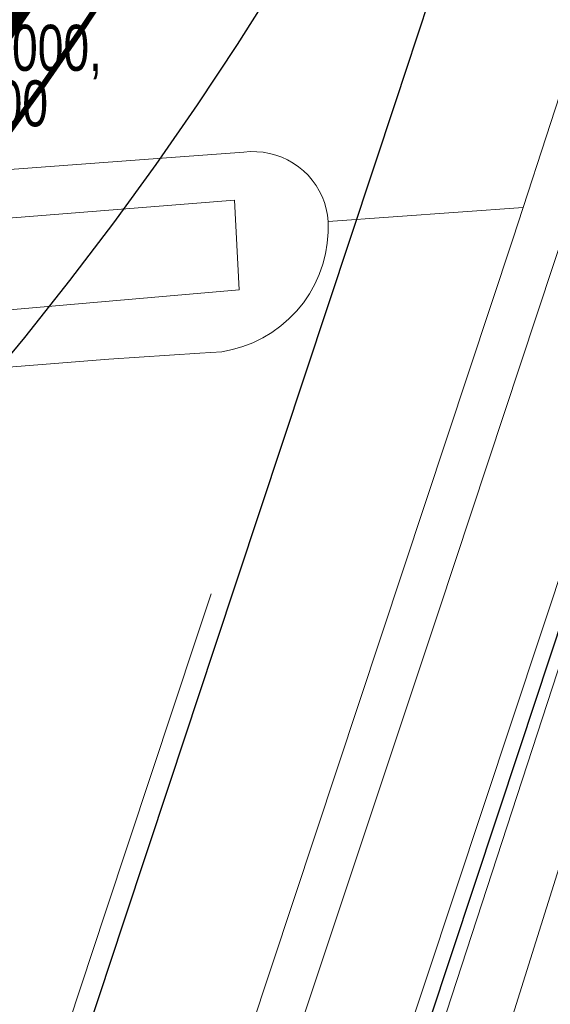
# Model space of a CAD drawing. Header units: metres. Extents: x 102313 to 104557, y 415820 to 422103.
# Tile 235 of 256: x 103511 to 103529, y 418464 to 418498. Entities that reach past the tile are written whole.
import ezdxf

# ---------------------------------------------------------------- set-up
doc = ezdxf.new("R2010")
doc.units = ezdxf.units.M
doc.header["$MEASUREMENT"] = 0
doc.linetypes.add('DGN Style 5', pattern=[84.730388, 36.313023, -48.417365])
doc.linetypes.add('KG-GV', pattern=[42, 12, -6, 0, -6, 12, -6])
for name, color, linetype, lineweight in [('00-50m-Bowgr-markering rijstrook', 4, 'DGN Style 5', 0), ('00-Coordinaten', 7, 'Continuous', 0), ('Berm', 92, 'Continuous', 0), ('N-WE-KG-GRONDVERWERVING-G', 130, 'KG-GV', 30), ('N-WE-VH-KANTVERHARDING-GD', 6, 'Continuous', 30), ('N-WE-VW-MARKERING_LANGS_STREEP_DOORGETROKKEN_020-G', 7, 'Continuous', 0), ('Oever_slootkant', 92, 'Continuous', 0), ('Terrein_bouwland', 92, 'Continuous', 0), ('water', 2, 'Continuous', 0)]:
    doc.layers.add(name, color=color, linetype=linetype, lineweight=lineweight)
doc.styles.add('Style-WORKING', font='WORKING.shx')

msp = doc.modelspace()

# ---------------------------------------------------------------- linework, layer by layer
at = {"layer": '00-50m-Bowgr-markering rijstrook', "flags": 128}
msp.add_lwpolyline([(103569.976, 418639.684), (103568.118, 418633.812), (103566.608, 418629.049), (103565.096, 418624.286), (103563.582, 418619.524), (103562.066, 418614.763), (103560.547, 418610.003), (103559.026, 418605.243), (103557.503, 418600.484), (103555.978, 418595.726), (103554.451, 418590.969), (103552.922, 418586.212), (103551.39, 418581.456), (103549.856, 418576.7), (103548.32, 418571.946), (103546.782, 418567.192), (103545.241, 418562.438), (103543.698, 418557.686), (103542.154, 418552.934), (103540.606, 418548.183), (103539.057, 418543.432), (103537.506, 418538.683), (103535.952, 418533.934), (103534.396, 418529.185), (103532.838, 418524.438), (103531.278, 418519.691), (103529.716, 418514.945), (103528.151, 418510.199), (103526.584, 418505.455), (103525.015, 418500.711), (103523.792, 418497.018), (103523.444, 418495.967), (103521.871, 418491.221), (103520.299, 418486.474), (103518.726, 418481.728), (103517.153, 418476.982), (103515.58, 418472.236), (103514.007, 418467.49), (103512.706, 418463.562), (103512.435, 418462.743), (103510.862, 418457.997), (103509.289, 418453.251), (103507.716, 418448.505), (103506.143, 418443.759), (103504.571, 418439.013), (103502.998, 418434.266), (103501.425, 418429.52), (103499.852, 418424.774), (103498.279, 418420.028), (103496.707, 418415.282), (103495.134, 418410.535), (103493.561, 418405.789), (103491.988, 418401.043), (103490.415, 418396.297), (103488.843, 418391.551), (103487.27, 418386.804), (103485.697, 418382.058), (103484.124, 418377.312), (103482.551, 418372.566), (103480.979, 418367.82), (103479.406, 418363.073), (103477.833, 418358.327), (103476.26, 418353.581), (103474.687, 418348.835), (103473.115, 418344.089), (103471.542, 418339.343), (103469.969, 418334.596), (103468.396, 418329.85), (103466.823, 418325.104), (103465.251, 418320.358), (103463.678, 418315.612), (103462.105, 418310.865), (103460.532, 418306.119), (103458.959, 418301.373), (103457.387, 418296.627), (103455.814, 418291.881), (103454.241, 418287.134), (103452.668, 418282.388), (103451.095, 418277.642), (103449.523, 418272.896), (103447.95, 418268.15), (103446.377, 418263.404), (103444.804, 418258.657), (103443.231, 418253.911), (103441.659, 418249.165), (103440.086, 418244.419), (103438.513, 418239.673), (103436.94, 418234.926), (103435.367, 418230.18), (103433.795, 418225.434), (103432.222, 418220.688), (103430.649, 418215.942), (103429.076, 418211.195), (103427.503, 418206.449), (103425.931, 418201.703), (103424.358, 418196.957), (103422.785, 418192.211), (103421.212, 418187.465), (103419.639, 418182.718), (103418.067, 418177.972), (103416.494, 418173.226), (103414.921, 418168.48), (103413.348, 418163.734), (103411.775, 418158.987), (103410.203, 418154.241), (103408.63, 418149.495), (103407.057, 418144.749)], dxfattribs=at)
at = {"layer": 'Berm', "flags": 128}
msp.add_lwpolyline([(103581.841, 418631.035), (103578.961, 418619.432), (103575.624, 418608.996), (103570.721, 418593.795), (103566.644, 418581.937), (103558.549, 418558.044), (103553.377, 418541.903), (103548.299, 418527.261), (103542.539, 418509.699), (103537.347, 418493.316), (103531.574, 418474.871), (103526.836, 418459.746), (103521.403, 418443.288), (103515.327, 418426.179), (103507.805, 418404.257)], dxfattribs=at)
at = {"layer": 'N-WE-KG-GRONDVERWERVING-G', "linetype": 'Continuous', "lineweight": 0, "ltscale": 5, "const_width": 7.5, "flags": 128}
msp.add_lwpolyline([(103509.883, 418503.198), (103508.619, 418501.288), (103507.315, 418499.405), (103505.969, 418497.552), (103504.584, 418495.728), (103503.159, 418493.935), (103501.696, 418492.174), (103500.195, 418490.444), (103498.656, 418488.747), (103497.081, 418487.085), (103495.471, 418485.457), (103493.825, 418483.864), (103492.145, 418482.308), (103490.432, 418480.788), (103488.686, 418479.306), (103486.908, 418477.863), (103485.099, 418476.458), (103483.26, 418475.093), (103481.392, 418473.768), (103479.495, 418472.484), (103477.571, 418471.242), (103475.621, 418470.042)], dxfattribs=at)
at = {"layer": 'N-WE-VH-KANTVERHARDING-GD', "flags": 128}
for points in [[(103556.462, 418558.635), (103554.918, 418553.879), (103553.372, 418549.124), (103551.824, 418544.369), (103550.273, 418539.616), (103548.721, 418534.862), (103547.166, 418530.11), (103545.609, 418525.358), (103544.05, 418520.607), (103542.489, 418515.857), (103540.925, 418511.107), (103539.359, 418506.358), (103537.791, 418501.61), (103536.221, 418496.863), (103534.998, 418493.167), (103534.649, 418492.116), (103533.076, 418487.37), (103531.504, 418482.624), (103529.931, 418477.878), (103528.358, 418473.131), (103526.785, 418468.385), (103525.212, 418463.639)], [(103525.636, 418500.366), (103524.414, 418496.675), (103524.065, 418495.623), (103522.492, 418490.877), (103520.92, 418486.131), (103519.347, 418481.385), (103517.774, 418476.639), (103516.201, 418471.893), (103514.628, 418467.146), (103513.327, 418463.218)], [(103485.204, 418463.851), (103487.287, 418465.261), (103489.338, 418466.716), (103491.358, 418468.215), (103493.344, 418469.758), (103495.297, 418471.343), (103497.214, 418472.971), (103499.096, 418474.639), (103500.941, 418476.349), (103502.749, 418478.098), (103504.518, 418479.886), (103506.247, 418481.712), (103507.937, 418483.575), (103509.586, 418485.474), (103511.193, 418487.409), (103512.757, 418489.379), (103514.279, 418491.381), (103515.756, 418493.417), (103517.189, 418495.484), (103518.577, 418497.582), (103519.918, 418499.709)]]:
    msp.add_lwpolyline(points, dxfattribs=at)
at = {"layer": 'N-WE-VW-MARKERING_LANGS_STREEP_DOORGETROKKEN_020-G', "ltscale": 10, "const_width": 0.2, "flags": 128}
msp.add_lwpolyline([(103514.545, 418500.186), (103513.215, 418498.176), (103511.841, 418496.194), (103510.425, 418494.243), (103508.967, 418492.323), (103507.467, 418490.436), (103505.927, 418488.581), (103504.346, 418486.761), (103502.727, 418484.975), (103501.069, 418483.225), (103499.373, 418481.511), (103497.641, 418479.834), (103495.872, 418478.196), (103494.069, 418476.596), (103492.231, 418475.036), (103490.359, 418473.516), (103488.455, 418472.038), (103486.519, 418470.601), (103484.553, 418469.206), (103482.556, 418467.855), (103480.531, 418466.547), (103478.478, 418465.284)], dxfattribs=at)
at = {"layer": 'Oever_slootkant', "flags": 128}
for points in [[(103625.762, 418800), (103613.775, 418759.274), (103602.302, 418721.937), (103591.783, 418688.66), (103578.813, 418647.972), (103568.287, 418614.45), (103562.252, 418594.938), (103546.258, 418546.566), (103529.286, 418494.368), (103528.491, 418491.923)], [(103506.385, 418404.71), (103513.761, 418426.709), (103522.339, 418453.265), (103538.946, 418504.236), (103549.234, 418535.08), (103560.251, 418568.199), (103581.841, 418631.035)], [(103521.72, 418491.437), (103521.697, 418491.658), (103521.654, 418491.875), (103521.592, 418492.089), (103521.512, 418492.297), (103521.414, 418492.497), (103521.3, 418492.688), (103521.169, 418492.868), (103521.024, 418493.037), (103520.864, 418493.193), (103520.691, 418493.335), (103520.507, 418493.461), (103520.313, 418493.572), (103520.11, 418493.665), (103519.9, 418493.741), (103519.684, 418493.798), (103519.464, 418493.837), (103519.242, 418493.857), (103519.019, 418493.858), (103518.796, 418493.839), (103516.115, 418493.64), (103501.798, 418492.578), (103489.589, 418491.365), (103478.433, 418490.599)], [(103528.491, 418491.923), (103528.132, 418490.818), (103506.798, 418426.511), (103498.698, 418402.509), (103493.326, 418386.459), (103484.559, 418360.664)], [(103447.409, 418480.939), (103469.009, 418482.795), (103488.875, 418484.642), (103514.105, 418486.654), (103517.268, 418486.862), (103518.03, 418486.912), (103518.399, 418486.985), (103518.76, 418487.09), (103519.111, 418487.226), (103519.449, 418487.391), (103519.771, 418487.585), (103520.076, 418487.806), (103520.36, 418488.053), (103520.622, 418488.323), (103520.86, 418488.614), (103521.071, 418488.925), (103521.256, 418489.253), (103521.411, 418489.596), (103521.536, 418489.951), (103521.63, 418490.315), (103521.692, 418490.686), (103521.723, 418491.061), (103521.72, 418491.437)]]:
    msp.add_lwpolyline(points, dxfattribs=at)
at = {"layer": 'Terrein_bouwland', "flags": 128}
msp.add_lwpolyline([(103528.491, 418491.923), (103521.72, 418491.437)], dxfattribs=at)
at = {"layer": 'water', "flags": 128}
for points in [[(103631.23, 418800), (103629.607, 418794.522), (103616.18, 418750.006), (103601.946, 418703.058), (103589.929, 418664.884), (103574.145, 418615.28), (103561.193, 418574.216), (103545.376, 418526.475), (103531.118, 418483.181), (103517.124, 418441.049), (103497.729, 418381.885), (103490.097, 418359.241), (103473.062, 418308.424), (103462.134, 418275.349), (103457.838, 418262.78), (103454.74, 418253.145), (103452.678, 418245.498), (103451.178, 418241.383), (103450.991, 418240.543), (103448.523, 418234.628), (103446.279, 418227.408), (103444.16, 418219.899)], [(103627.34, 418800), (103623.871, 418788.403), (103616.195, 418763.046), (103607.118, 418732.703), (103598.962, 418706.738), (103591.179, 418681.225), (103580.575, 418646.983), (103565.723, 418601.135), (103553.759, 418563.813), (103539.817, 418520.986), (103525.55, 418477.88), (103509.538, 418429.885), (103501.435, 418404.771), (103495.029, 418385.919), (103487.409, 418363.099)], [(103348.203, 418474.142), (103348.28, 418473.317), (103348.747, 418473), (103349.777, 418473.144), (103358.727, 418475.518), (103364.996, 418477.593), (103368.931, 418478.838), (103371.201, 418479.438), (103372.811, 418479.667), (103381.735, 418480.626), (103394.108, 418481.545), (103434.692, 418485.186), (103456.71, 418486.986), (103481.701, 418489.25), (103518.468, 418492.177), (103518.632, 418489.061), (103503.087, 418487.703), (103491.908, 418486.635), (103469.719, 418484.883), (103452.876, 418483.239), (103429.428, 418481.407)]]:
    msp.add_lwpolyline(points, dxfattribs=at)

# ---------------------------------------------------------------- texts
at = {"layer": '00-Coordinaten', "insert": (103501.29, 418498.263), "char_height": 1.6, "attachment_point": 1, "rotation": 0, "line_spacing_factor": 0.722889, "style": 'Style-WORKING'}
msp.add_mtext('\\H1x;\\W0.75;RD 103500.0000,\\P   418500.0000', dxfattribs=at)

doc.saveas('drawing.dxf')
